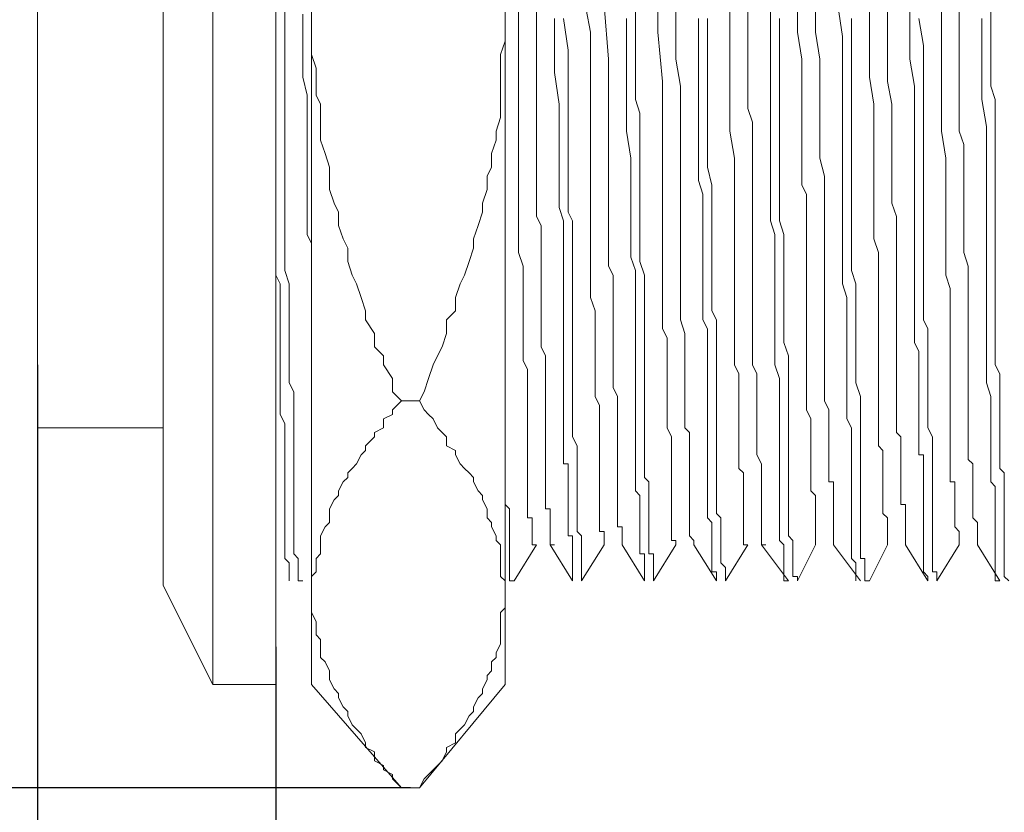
# Model space of a CAD drawing. Header units: millimetres. Extents: x 922 to 1233, y 914 to 974.
# Tile 3 of 10: x 937 to 955, y 930 to 945. Entities that reach past the tile are written whole.
import ezdxf

# ---------------------------------------------------------------- set-up
doc = ezdxf.new("R2010")
doc.units = ezdxf.units.MM
doc.header["$LTSCALE"] = 0.3
doc.styles.add('HC_GBDIM', font='romans', dxfattribs={"width": 0.667, "bigfont": 'gbcbig'})
doc.dimstyles.new('HC_GBDIM', dxfattribs={"dimtxt": 3.5, "dimasz": 2.5, "dimexe": 2, "dimexo": 0, "dimgap": 1.5, "dimtad": 1, "dimdec": 1, "dimzin": 0, "dimdsep": 46, "dimtxsty": 'HC_GBDIM', "dimcen": 2.5, "dimclrd": 130, "dimclre": 130, "dimclrt": 3, "dimadec": 0, "dimazin": 0, "dimtfac": 0.714286, "dimtdec": 1, "dimtmove": 0, "dimatfit": 3, "dimfxl": 1, "dimtzin": 0, "dimlwd": -1, "dimlwe": -1, "dimarcsym": 0})

# ---------------------------------------------------------------- blocks, each defined once
blk = doc.blocks.new('*D33')
at = {"color": 130}
for p, q in [((985.352, 944.859), (985.352, 921.325)), ((941.271, 933.059), (941.271, 921.325)), ((943.771, 923.325), (982.852, 923.325))]:
    blk.add_line(p, q, dxfattribs=at)
for points in [[(943.771, 923.741), (943.771, 922.908), (941.271, 923.325)], [(982.852, 922.908), (982.852, 923.741), (985.352, 923.325)]]:
    blk.add_solid(points, dxfattribs=at)
at = {"layer": 'Defpoints', "color": 0}
for p in [(985.352, 944.859), (941.271, 933.059), (985.352, 923.325)]:
    blk.add_point(p, dxfattribs=at)
at = {"color": 3, "insert": (963.312, 926.575), "char_height": 3.5, "attachment_point": 5, "style": 'HC_GBDIM'}
blk.add_mtext('34{}{{\\H0.7x;}{}}', dxfattribs=at)
blk = doc.blocks.new('*D32')
at = {"color": 130}
for p, q in [((936.896, 938.546), (936.896, 914.118)), ((941.271, 933.373), (941.271, 914.118)), ((934.396, 916.118), (931.896, 916.118)), ((936.896, 916.118), (941.271, 916.118)), ((943.771, 916.118), (954.273, 916.118))]:
    blk.add_line(p, q, dxfattribs=at)
for points in [[(934.396, 915.702), (934.396, 916.535), (936.896, 916.118)], [(943.771, 916.535), (943.771, 915.702), (941.271, 916.118)]]:
    blk.add_solid(points, dxfattribs=at)
at = {"layer": 'Defpoints', "color": 0}
for p in [(936.896, 938.546), (941.271, 933.373), (941.271, 916.118)]:
    blk.add_point(p, dxfattribs=at)
at = {"color": 3, "insert": (950.272, 919.368), "char_height": 3.5, "attachment_point": 5, "style": 'HC_GBDIM'}
blk.add_mtext('3.4{}{{\\H0.7x;}{}}', dxfattribs=at)
blk = doc.blocks.new('*D31')
at = {"color": 130}
for p, q in [((943.747, 959.017), (925.852, 959.017)), ((927.852, 956.517), (927.852, 933.284)), ((943.747, 930.784), (925.852, 930.784))]:
    blk.add_line(p, q, dxfattribs=at)
for points in [[(928.268, 956.517), (927.435, 956.517), (927.852, 959.017)], [(927.435, 933.284), (928.268, 933.284), (927.852, 930.784)]]:
    blk.add_solid(points, dxfattribs=at)
at = {"layer": 'Defpoints', "color": 0}
for p in [(943.747, 959.017), (927.852, 930.784), (943.747, 930.784)]:
    blk.add_point(p, dxfattribs=at)
at = {"color": 3, "insert": (924.602, 944.9), "char_height": 3.5, "attachment_point": 5, "rotation": 90, "style": 'HC_GBDIM'}
blk.add_mtext('21.6{}{{\\H0.7x;}{}}', dxfattribs=at)

msp = doc.modelspace()

# ---------------------------------------------------------------- linework, layer by layer
at = {"color": 0, "lineweight": 5}
for points in [[(940.115, 957.118), (940.115, 932.683)], [(941.271, 957.118), (941.271, 932.683)], [(941.931, 932.683), (941.931, 957.118)], [(945.481, 932.683), (945.481, 957.118)], [(939.207, 955.384), (939.207, 934.499)], [(939.207, 952.413), (936.896, 952.413), (936.896, 937.388)], [(946.059, 935.242), (945.976, 935.242), (945.976, 935.325), (945.976, 935.407), (945.976, 935.49), (945.976, 935.572), (945.976, 935.655), (945.976, 935.737), (945.894, 935.737), (945.894, 935.82), (945.894, 935.903), (945.894, 935.985), (945.894, 936.068), (945.894, 936.15), (945.894, 936.233), (945.894, 936.315), (945.894, 936.398), (945.894, 936.48), (945.894, 936.563), (945.894, 936.728), (945.894, 936.811), (945.894, 936.893), (945.894, 937.058), (945.894, 937.141), (945.894, 937.223), (945.894, 937.388), (945.894, 937.471), (945.894, 937.636), (945.894, 937.719), (945.894, 937.884), (945.894, 938.049), (945.894, 938.214), (945.894, 938.296), (945.894, 938.462), (945.811, 938.627), (945.811, 938.709), (945.811, 938.874), (945.811, 939.039), (945.811, 939.205), (945.811, 939.37), (945.811, 939.535), (945.811, 939.7), (945.811, 939.865), (945.811, 940.03), (945.811, 940.195), (945.811, 940.36), (945.728, 940.608), (945.728, 940.773), (945.728, 940.938), (945.728, 941.103), (945.728, 941.351), (945.728, 941.516), (945.728, 941.681), (945.728, 941.846), (945.728, 942.011), (945.728, 942.259), (945.728, 942.424), (945.728, 942.837), (945.728, 943.167), (945.728, 943.992), (945.728, 944.405), (945.728, 944.818), (945.728, 945.561)], [(948.618, 935.242), (948.618, 935.325), (948.535, 935.325), (948.535, 935.407), (948.535, 935.49), (948.535, 935.572), (948.535, 935.655), (948.535, 935.737), (948.535, 935.82), (948.535, 935.903), (948.535, 935.985), (948.535, 936.068), (948.535, 936.15), (948.535, 936.233), (948.535, 936.398), (948.535, 936.48), (948.535, 936.563), (948.535, 936.728), (948.535, 936.811), (948.535, 936.976), (948.535, 937.058), (948.535, 937.223), (948.453, 937.388), (948.453, 937.554), (948.453, 937.719), (948.453, 937.801), (948.453, 937.966), (948.453, 938.131), (948.453, 938.296), (948.453, 938.544), (948.453, 938.709), (948.453, 938.874), (948.453, 939.039), (948.37, 939.205), (948.37, 939.37), (948.37, 939.617), (948.37, 939.782), (948.37, 940.03), (948.37, 940.195), (948.37, 940.36), (948.37, 940.608), (948.37, 940.856), (948.37, 941.021), (948.37, 941.268), (948.37, 941.516), (948.37, 941.681), (948.37, 941.929), (948.37, 942.176), (948.37, 942.341), (948.37, 942.589), (948.37, 942.837), (948.37, 943.002), (948.37, 943.249), (948.37, 943.745), (948.287, 944.653), (948.287, 945.561)], [(941.766, 934.582), (941.683, 934.582), (941.683, 934.664), (941.683, 934.747), (941.683, 934.829), (941.683, 934.912), (941.683, 934.994), (941.601, 935.077), (941.601, 935.16), (941.601, 935.242), (941.601, 935.325), (941.601, 935.407), (941.601, 935.49), (941.601, 935.572), (941.601, 935.655), (941.601, 935.737), (941.601, 935.82), (941.601, 935.903), (941.601, 936.068), (941.601, 936.233), (941.601, 936.398), (941.601, 936.48), (941.601, 936.563), (941.601, 936.645), (941.601, 936.728), (941.601, 936.893), (941.601, 936.976), (941.601, 937.058), (941.601, 937.141), (941.601, 937.223), (941.601, 937.388), (941.601, 937.471), (941.601, 937.554), (941.601, 937.719), (941.601, 937.801), (941.601, 937.966), (941.601, 938.049), (941.518, 938.214), (941.518, 938.296), (941.518, 938.379), (941.518, 938.544), (941.518, 938.709), (941.518, 938.792), (941.518, 938.957), (941.518, 939.039), (941.518, 939.205), (941.518, 939.37), (941.518, 939.452), (941.518, 939.617), (941.518, 939.7), (941.518, 939.865), (941.518, 940.03), (941.436, 940.278), (941.436, 940.608), (941.436, 940.856), (941.436, 941.186), (941.436, 941.516), (941.436, 941.764), (941.436, 942.094), (941.436, 942.341), (941.436, 942.672), (941.436, 943.002), (941.436, 943.332), (941.436, 943.992), (941.436, 945.231)], [(946.059, 945.148), (946.059, 944.653), (946.059, 944.24), (946.059, 943.745), (946.059, 943.497), (946.059, 943.332), (946.059, 943.084), (946.059, 942.837), (946.059, 942.672), (946.059, 942.424), (946.059, 942.176), (946.059, 941.929), (946.059, 941.681), (946.059, 941.516), (946.059, 941.268), (946.141, 941.103), (946.141, 940.856), (946.141, 940.69), (946.141, 940.443), (946.141, 940.195), (946.141, 940.03), (946.141, 939.865), (946.141, 939.617), (946.141, 939.452), (946.141, 939.287), (946.141, 939.039), (946.141, 938.874), (946.224, 938.709), (946.224, 938.544), (946.224, 938.379), (946.224, 938.214), (946.224, 938.049), (946.224, 937.884), (946.224, 937.719), (946.224, 937.554), (946.224, 937.388), (946.224, 937.223), (946.224, 937.141), (946.224, 936.976), (946.224, 936.893), (946.224, 936.728), (946.224, 936.563), (946.224, 936.48), (946.224, 936.398), (946.224, 936.315), (946.224, 936.233), (946.224, 936.15), (946.224, 936.068), (946.224, 935.985), (946.224, 935.903), (946.306, 935.903), (946.306, 935.82), (946.306, 935.737), (946.306, 935.655), (946.306, 935.572), (946.306, 935.49), (946.306, 935.407), (946.306, 935.325), (946.306, 935.242), (946.389, 935.242)], [(947.297, 945.148), (947.379, 944.158), (947.379, 943.249), (947.379, 942.837), (947.379, 942.507), (947.379, 942.341), (947.379, 942.094), (947.379, 941.846), (947.379, 941.681), (947.379, 941.433), (947.379, 941.186), (947.379, 941.021), (947.379, 940.856), (947.379, 940.608), (947.379, 940.36), (947.462, 940.195), (947.462, 939.947), (947.462, 939.782), (947.462, 939.535), (947.462, 939.37), (947.462, 939.205), (947.462, 939.039), (947.462, 938.874), (947.462, 938.627), (947.462, 938.462), (947.462, 938.296), (947.462, 938.131), (947.545, 937.966), (947.545, 937.801), (947.545, 937.636), (947.545, 937.471), (947.545, 937.388), (947.545, 937.223), (947.545, 937.141), (947.545, 937.058), (947.545, 936.976), (947.545, 936.893), (947.545, 936.811), (947.545, 936.728), (947.545, 936.563), (947.545, 936.398), (947.545, 936.315), (947.545, 936.233), (947.545, 936.15), (947.545, 936.068), (947.545, 935.985), (947.545, 935.903), (947.545, 935.82), (947.545, 935.737), (947.545, 935.655), (947.545, 935.572), (947.627, 935.572), (947.627, 935.49), (947.627, 935.407), (947.627, 935.325), (947.627, 935.242)], [(948.205, 934.582), (948.205, 934.664), (948.205, 934.747), (948.205, 934.829), (948.205, 934.912), (948.205, 934.994), (948.205, 935.077), (948.122, 935.077), (948.122, 935.16), (948.122, 935.242), (948.122, 935.325), (948.122, 935.407), (948.122, 935.49), (948.122, 935.572), (948.122, 935.655), (948.122, 935.737), (948.122, 935.903), (948.122, 935.985), (948.122, 936.068), (948.122, 936.233), (948.122, 936.315), (948.122, 936.398), (948.04, 936.48), (948.04, 936.563), (948.04, 936.728), (948.04, 936.893), (948.04, 937.058), (948.04, 937.223), (948.04, 937.388), (948.04, 937.471), (948.04, 937.554), (948.04, 937.719), (948.04, 937.884), (948.04, 938.049), (948.04, 938.296), (948.04, 938.544), (948.04, 938.709), (948.04, 938.874), (948.04, 939.122), (948.04, 939.37), (948.04, 939.535), (948.04, 939.782), (948.04, 940.03), (948.04, 940.195), (947.957, 940.443), (947.957, 940.69), (947.957, 940.938), (947.957, 941.186), (947.957, 941.351), (947.957, 941.681), (947.957, 941.846), (947.957, 942.176), (947.957, 942.341), (947.957, 942.672), (947.957, 942.837), (947.957, 943.167), (947.875, 943.415), (947.875, 943.662), (947.875, 943.91), (947.875, 944.158), (947.875, 944.653), (947.875, 945.148)], [(949.938, 935.242), (949.856, 935.242), (949.856, 935.325), (949.856, 935.407), (949.856, 935.49), (949.856, 935.572), (949.856, 935.655), (949.856, 935.737), (949.856, 935.82), (949.856, 935.903), (949.856, 935.985), (949.856, 936.068), (949.856, 936.15), (949.856, 936.233), (949.856, 936.315), (949.856, 936.398), (949.856, 936.48), (949.856, 936.563), (949.773, 936.645), (949.773, 936.728), (949.773, 936.811), (949.773, 936.893), (949.773, 936.976), (949.773, 937.058), (949.773, 937.223), (949.773, 937.388), (949.773, 937.554), (949.773, 937.719), (949.773, 937.884), (949.773, 938.049), (949.773, 938.214), (949.773, 938.379), (949.691, 938.544), (949.691, 938.709), (949.691, 938.874), (949.691, 939.039), (949.691, 939.205), (949.691, 939.452), (949.691, 939.617), (949.691, 939.865), (949.691, 940.03), (949.691, 940.195), (949.691, 940.443), (949.691, 940.69), (949.691, 940.856), (949.691, 941.021), (949.691, 941.268), (949.691, 941.516), (949.691, 941.681), (949.691, 941.929), (949.691, 942.176), (949.691, 942.341), (949.608, 942.837), (949.608, 943.332), (949.608, 943.745), (949.608, 944.24), (949.608, 944.653), (949.608, 945.148)], [(949.938, 945.148), (949.938, 944.158), (949.938, 943.662), (949.938, 943.249), (950.021, 943.002), (950.021, 942.754), (950.021, 942.507), (950.021, 942.341), (950.021, 942.094), (950.021, 941.846), (950.021, 941.681), (950.021, 941.433), (950.021, 941.186), (950.021, 941.021), (950.021, 940.773), (950.021, 940.525), (950.021, 940.36), (950.021, 940.113), (950.021, 939.947), (950.021, 939.7), (950.021, 939.535), (950.021, 939.37), (950.021, 939.122), (950.021, 938.957), (950.021, 938.792), (950.021, 938.544), (950.104, 938.379), (950.104, 938.214), (950.104, 938.049), (950.104, 937.884), (950.104, 937.719), (950.104, 937.554), (950.104, 937.388), (950.104, 937.306), (950.104, 937.141), (950.104, 937.058), (950.104, 936.893), (950.186, 936.728), (950.186, 936.645), (950.186, 936.48), (950.186, 936.398), (950.186, 936.233), (950.186, 936.15), (950.186, 936.068), (950.186, 935.985), (950.186, 935.903), (950.186, 935.82), (950.186, 935.737), (950.186, 935.655), (950.186, 935.572), (950.186, 935.49), (950.186, 935.407), (950.186, 935.325), (950.186, 935.242), (950.269, 935.242)], [(950.351, 945.148), (950.351, 944.158), (950.351, 943.084), (950.351, 942.837), (950.351, 942.589), (950.351, 942.341), (950.351, 942.094), (950.351, 941.846), (950.351, 941.598), (950.351, 941.351), (950.351, 941.186), (950.434, 940.938), (950.434, 940.69), (950.434, 940.443), (950.434, 940.195), (950.434, 940.03), (950.434, 939.782), (950.434, 939.535), (950.434, 939.37), (950.434, 939.122), (950.434, 938.874), (950.434, 938.709), (950.434, 938.544), (950.516, 938.296), (950.516, 938.131), (950.516, 937.884), (950.516, 937.719), (950.516, 937.554), (950.516, 937.388), (950.516, 937.223), (950.516, 937.058), (950.516, 936.976), (950.516, 936.893), (950.516, 936.811), (950.516, 936.728), (950.516, 936.645), (950.516, 936.563), (950.516, 936.48), (950.516, 936.398), (950.516, 936.233), (950.516, 936.15), (950.516, 936.068), (950.516, 935.903), (950.516, 935.82), (950.516, 935.737), (950.516, 935.655), (950.516, 935.572), (950.516, 935.49), (950.516, 935.407), (950.516, 935.325), (950.599, 935.242), (950.599, 935.16), (950.599, 935.077), (950.599, 934.994), (950.599, 934.912), (950.599, 934.829), (950.599, 934.747), (950.599, 934.664), (950.599, 934.582), (950.681, 934.582)], [(951.177, 935.242), (951.177, 935.325), (951.177, 935.407), (951.177, 935.49), (951.177, 935.572), (951.177, 935.655), (951.177, 935.737), (951.177, 935.82), (951.177, 935.903), (951.177, 935.985), (951.177, 936.068), (951.177, 936.15), (951.094, 936.233), (951.094, 936.315), (951.094, 936.398), (951.094, 936.563), (951.094, 936.645), (951.094, 936.728), (951.094, 936.893), (951.094, 937.058), (951.094, 937.141), (951.094, 937.306), (951.094, 937.388), (951.094, 937.554), (951.012, 937.719), (951.012, 937.884), (951.012, 938.049), (951.012, 938.214), (951.012, 938.379), (951.012, 938.627), (951.012, 938.792), (951.012, 938.957), (951.012, 939.205), (951.012, 939.37), (951.012, 939.535), (951.012, 939.7), (951.012, 939.947), (951.012, 940.195), (951.012, 940.36), (951.012, 940.525), (951.012, 940.773), (951.012, 941.021), (951.012, 941.186), (951.012, 941.433), (951.012, 941.681), (950.929, 941.846), (950.929, 942.094), (950.929, 942.341), (950.929, 942.507), (950.929, 942.837), (950.929, 943.002), (950.929, 943.249), (950.929, 943.497), (950.929, 943.662), (950.929, 943.992), (950.929, 944.158), (950.847, 944.653), (950.847, 945.148)], [(951.177, 945.148), (951.177, 944.653), (951.259, 944.158), (951.259, 943.662), (951.259, 943.167), (951.259, 942.754), (951.259, 942.507), (951.259, 942.341), (951.342, 942.011), (951.342, 941.846), (951.342, 941.598), (951.342, 941.351), (951.342, 941.186), (951.342, 940.938), (951.342, 940.69), (951.342, 940.525), (951.342, 940.36), (951.342, 940.113), (951.342, 939.865), (951.342, 939.7), (951.342, 939.535), (951.342, 939.287), (951.342, 939.122), (951.342, 938.957), (951.342, 938.709), (951.342, 938.544), (951.342, 938.379), (951.342, 938.214), (951.342, 938.049), (951.342, 937.884), (951.424, 937.719), (951.424, 937.554), (951.424, 937.388), (951.424, 937.223), (951.424, 937.141), (951.424, 937.058), (951.424, 936.976), (951.424, 936.893), (951.424, 936.811), (951.424, 936.728), (951.424, 936.645), (951.424, 936.563), (951.424, 936.48), (951.424, 936.398), (951.507, 936.398), (951.507, 936.315), (951.507, 936.233), (951.507, 936.15), (951.507, 936.068), (951.507, 935.985), (951.507, 935.903), (951.507, 935.82), (951.507, 935.737), (951.507, 935.655), (951.507, 935.572), (951.507, 935.49), (951.507, 935.407), (951.507, 935.325), (951.507, 935.242)], [(951.589, 945.148), (951.672, 944.57), (951.672, 944.075), (951.672, 943.58), (951.672, 943.084), (951.672, 942.589), (951.672, 942.094), (951.672, 941.846), (951.672, 941.598), (951.672, 941.351), (951.672, 941.186), (951.672, 940.856), (951.672, 940.69), (951.672, 940.443), (951.672, 940.195), (951.672, 940.03), (951.755, 939.782), (951.755, 939.535), (951.755, 939.37), (951.755, 939.122), (951.755, 938.874), (951.755, 938.709), (951.755, 938.544), (951.755, 938.296), (951.755, 938.131), (951.755, 937.884), (951.755, 937.719), (951.755, 937.554), (951.837, 937.388), (951.837, 937.223), (951.837, 937.058), (951.837, 936.893), (951.837, 936.728), (951.837, 936.563), (951.837, 936.398), (951.837, 936.233), (951.837, 936.15), (951.837, 936.068), (951.837, 935.903), (951.837, 935.82), (951.837, 935.737), (951.837, 935.655), (951.837, 935.572), (951.837, 935.49), (951.837, 935.407), (951.837, 935.325), (951.837, 935.242), (951.837, 935.16), (951.837, 935.077), (951.837, 934.994), (951.92, 934.912), (951.92, 934.829), (951.92, 934.747), (951.92, 934.664), (951.92, 934.582)], [(952.498, 935.242), (952.498, 935.325), (952.498, 935.407), (952.498, 935.49), (952.498, 935.572), (952.498, 935.655), (952.498, 935.737), (952.415, 935.82), (952.415, 935.903), (952.415, 935.985), (952.415, 936.068), (952.415, 936.15), (952.415, 936.233), (952.415, 936.315), (952.415, 936.398), (952.415, 936.48), (952.415, 936.563), (952.415, 936.645), (952.415, 936.728), (952.415, 936.893), (952.415, 936.976), (952.332, 937.058), (952.332, 937.141), (952.332, 937.223), (952.332, 937.306), (952.332, 937.471), (952.332, 937.636), (952.332, 937.801), (952.332, 937.966), (952.332, 938.131), (952.332, 938.296), (952.332, 938.462), (952.332, 938.627), (952.332, 938.874), (952.332, 939.039), (952.332, 939.205), (952.332, 939.37), (952.332, 939.535), (952.332, 939.782), (952.332, 940.03), (952.332, 940.195), (952.332, 940.36), (952.332, 940.608), (952.25, 940.856), (952.25, 941.021), (952.25, 941.268), (952.25, 941.516), (952.25, 941.681), (952.25, 941.929), (952.25, 942.176), (952.25, 942.341), (952.25, 942.589), (952.25, 942.837), (952.25, 943.332), (952.167, 943.827), (952.167, 944.735), (952.167, 945.148)], [(952.498, 945.148), (952.498, 944.735), (952.498, 944.24), (952.498, 943.992), (952.498, 943.745), (952.58, 943.332), (952.58, 942.837), (952.58, 942.341), (952.58, 941.929), (952.58, 941.681), (952.58, 941.516), (952.663, 941.268), (952.663, 941.021), (952.663, 940.856), (952.663, 940.608), (952.663, 940.36), (952.663, 940.195), (952.663, 940.03), (952.663, 939.782), (952.663, 939.535), (952.663, 939.37), (952.663, 939.205), (952.663, 939.039), (952.663, 938.874), (952.663, 938.627), (952.663, 938.462), (952.663, 938.296), (952.663, 938.131), (952.663, 937.966), (952.663, 937.801), (952.663, 937.636), (952.663, 937.471), (952.663, 937.306), (952.745, 937.223), (952.745, 937.058), (952.745, 936.893), (952.745, 936.811), (952.745, 936.645), (952.745, 936.563), (952.745, 936.48), (952.745, 936.398), (952.745, 936.315), (952.745, 936.233), (952.745, 936.15), (952.745, 936.068), (952.745, 935.985), (952.828, 935.985), (952.828, 935.903), (952.828, 935.82), (952.828, 935.737), (952.828, 935.655), (952.828, 935.572), (952.828, 935.49), (952.828, 935.407), (952.828, 935.325), (952.828, 935.242)], [(952.91, 945.148), (952.91, 944.653), (952.91, 944.158), (952.993, 943.662), (952.993, 943.415), (952.993, 943.167), (952.993, 942.919), (952.993, 942.672), (952.993, 942.424), (952.993, 942.176), (952.993, 941.929), (952.993, 941.681), (952.993, 941.433), (952.993, 941.186), (952.993, 941.021), (952.993, 940.69), (952.993, 940.525), (952.993, 940.278), (952.993, 940.03), (952.993, 939.865), (952.993, 939.617), (952.993, 939.37), (952.993, 939.205), (952.993, 938.957), (953.075, 938.792), (953.075, 938.544), (953.075, 938.379), (953.075, 938.214), (953.075, 937.966), (953.075, 937.801), (953.075, 937.636), (953.075, 937.388), (953.075, 937.223), (953.075, 937.058), (953.075, 936.893), (953.158, 936.893), (953.158, 936.728), (953.158, 936.645), (953.158, 936.563), (953.158, 936.48), (953.158, 936.398), (953.158, 936.315), (953.158, 936.233), (953.158, 936.068), (953.158, 935.985), (953.158, 935.903), (953.158, 935.82), (953.158, 935.737), (953.158, 935.655), (953.158, 935.572), (953.158, 935.49), (953.158, 935.407), (953.158, 935.325), (953.158, 935.242), (953.158, 935.16), (953.158, 935.077), (953.158, 934.994), (953.158, 934.912), (953.158, 934.829), (953.158, 934.747), (953.24, 934.664), (953.24, 934.582)], [(953.818, 935.242), (953.818, 935.325), (953.818, 935.407), (953.818, 935.49), (953.736, 935.572), (953.736, 935.655), (953.736, 935.737), (953.736, 935.82), (953.736, 935.903), (953.736, 935.985), (953.736, 936.068), (953.736, 936.15), (953.736, 936.233), (953.736, 936.315), (953.736, 936.398), (953.653, 936.398), (953.653, 936.48), (953.653, 936.563), (953.653, 936.645), (953.653, 936.728), (953.653, 936.811), (953.653, 936.893), (953.653, 937.058), (953.653, 937.141), (953.653, 937.306), (953.653, 937.388), (953.653, 937.554), (953.653, 937.719), (953.653, 937.884), (953.653, 938.049), (953.653, 938.214), (953.653, 938.379), (953.653, 938.544), (953.653, 938.792), (953.653, 938.957), (953.653, 939.205), (953.653, 939.37), (953.653, 939.535), (953.653, 939.7), (953.653, 939.947), (953.571, 940.195), (953.571, 940.36), (953.571, 940.525), (953.571, 940.773), (953.571, 941.021), (953.571, 941.186), (953.571, 941.433), (953.571, 941.681), (953.571, 941.846), (953.571, 942.341), (953.488, 942.837), (953.488, 943.249), (953.488, 943.745), (953.488, 944.158), (953.488, 944.653), (953.488, 945.148)], [(953.818, 945.148), (953.818, 944.158), (953.818, 943.249), (953.818, 943.002), (953.818, 942.837), (953.901, 942.589), (953.901, 942.341), (953.901, 942.176), (953.901, 941.929), (953.901, 941.681), (953.901, 941.516), (953.901, 941.268), (953.901, 941.021), (953.901, 940.856), (953.901, 940.608), (953.983, 940.36), (953.983, 940.195), (953.983, 940.03), (953.983, 939.782), (953.983, 939.617), (953.983, 939.37), (953.983, 939.205), (953.983, 939.039), (953.983, 938.874), (953.983, 938.709), (953.983, 938.544), (953.983, 938.296), (953.983, 938.131), (953.983, 937.966), (953.983, 937.801), (953.983, 937.719), (953.983, 937.554), (953.983, 937.388), (953.983, 937.223), (953.983, 937.058), (953.983, 936.976), (953.983, 936.811), (954.066, 936.728), (954.066, 936.563), (954.066, 936.48), (954.066, 936.398), (954.066, 936.233), (954.066, 936.15), (954.066, 936.068), (954.066, 935.985), (954.066, 935.903), (954.066, 935.82), (954.066, 935.737), (954.149, 935.655), (954.149, 935.572), (954.149, 935.49), (954.149, 935.407), (954.149, 935.325), (954.149, 935.242)], [(954.726, 934.582), (954.644, 934.664), (954.644, 934.747), (954.644, 934.829), (954.644, 934.912), (954.644, 934.994), (954.644, 935.077), (954.644, 935.16), (954.644, 935.242), (954.644, 935.325), (954.644, 935.407), (954.644, 935.49), (954.644, 935.572), (954.644, 935.655), (954.644, 935.737), (954.644, 935.82), (954.644, 935.903), (954.644, 935.985), (954.644, 936.068), (954.644, 936.15), (954.644, 936.233), (954.644, 936.398), (954.644, 936.48), (954.644, 936.563), (954.561, 936.645), (954.561, 936.728), (954.561, 936.811), (954.561, 936.893), (954.561, 936.976), (954.561, 937.058), (954.561, 937.141), (954.561, 937.223), (954.561, 937.306), (954.561, 937.388), (954.561, 937.471), (954.561, 937.554), (954.561, 937.636), (954.561, 937.719), (954.561, 937.884), (954.561, 937.966), (954.561, 938.131), (954.561, 938.379), (954.479, 938.544), (954.479, 938.709), (954.479, 938.957), (954.479, 939.205), (954.479, 939.37), (954.479, 939.535), (954.479, 939.782), (954.479, 940.03), (954.479, 940.278), (954.479, 940.525), (954.479, 940.69), (954.479, 940.938), (954.479, 941.186), (954.479, 941.433), (954.479, 941.681), (954.479, 941.929), (954.479, 942.176), (954.479, 942.424), (954.479, 942.672), (954.479, 942.919), (954.479, 943.167), (954.479, 943.415), (954.396, 943.662), (954.396, 944.158), (954.396, 944.735), (954.396, 945.231)], [(941.931, 937.884), (941.931, 937.966), (941.931, 938.131), (941.931, 938.214), (941.931, 938.379), (941.931, 938.544), (941.931, 938.627), (941.931, 938.792), (941.931, 938.874), (941.931, 939.039), (941.931, 939.205), (941.931, 939.37), (941.931, 939.535), (941.931, 939.7), (941.931, 939.782), (941.931, 939.947), (941.931, 940.113), (941.931, 940.278), (941.931, 940.443), (941.931, 940.608), (941.931, 940.773), (941.849, 940.938), (941.849, 941.103), (941.849, 941.268), (941.849, 941.433), (941.849, 941.598), (941.849, 941.764), (941.849, 941.929), (941.849, 942.094), (941.849, 942.424), (941.849, 942.837), (941.849, 943.497), (941.766, 943.827), (941.766, 944.158), (941.766, 944.57), (941.766, 944.983)], [(947.297, 935.242), (947.297, 935.325), (947.297, 935.407), (947.297, 935.49), (947.214, 935.49), (947.214, 935.572), (947.214, 935.655), (947.214, 935.737), (947.214, 935.82), (947.214, 935.903), (947.214, 935.985), (947.214, 936.068), (947.214, 936.15), (947.214, 936.233), (947.214, 936.315), (947.214, 936.398), (947.214, 936.48), (947.214, 936.563), (947.214, 936.728), (947.214, 936.811), (947.214, 936.893), (947.214, 937.058), (947.214, 937.223), (947.214, 937.388), (947.214, 937.554), (947.214, 937.636), (947.214, 937.801), (947.132, 937.966), (947.132, 938.131), (947.132, 938.296), (947.132, 938.462), (947.132, 938.627), (947.132, 938.874), (947.132, 939.039), (947.132, 939.205), (947.132, 939.37), (947.132, 939.535), (947.049, 939.782), (947.049, 940.03), (947.049, 940.195), (947.049, 940.36), (947.049, 940.608), (947.049, 940.773), (947.049, 941.021), (947.049, 941.186), (947.049, 941.433), (947.049, 941.846), (947.049, 942.341), (947.049, 942.754), (947.049, 943.249), (947.049, 943.662), (947.049, 944.158), (947.049, 944.653), (946.967, 945.066)], [(948.618, 945.066), (948.618, 944.57), (948.618, 944.158), (948.7, 943.662), (948.7, 943.167), (948.7, 942.672), (948.7, 942.259), (948.7, 941.846), (948.7, 941.598), (948.7, 941.351), (948.7, 941.186), (948.7, 940.938), (948.7, 940.69), (948.7, 940.525), (948.7, 940.36), (948.7, 940.113), (948.7, 939.865), (948.7, 939.7), (948.7, 939.535), (948.7, 939.37), (948.783, 939.122), (948.783, 938.957), (948.783, 938.709), (948.783, 938.544), (948.783, 938.379), (948.783, 938.214), (948.783, 938.049), (948.783, 937.884), (948.783, 937.719), (948.783, 937.554), (948.783, 937.388), (948.865, 937.306), (948.865, 937.141), (948.865, 937.058), (948.865, 936.893), (948.865, 936.728), (948.865, 936.645), (948.865, 936.563), (948.865, 936.48), (948.865, 936.398), (948.865, 936.315), (948.865, 936.233), (948.865, 936.15), (948.865, 936.068), (948.865, 935.985), (948.865, 935.903), (948.865, 935.82), (948.865, 935.737), (948.865, 935.655), (948.865, 935.572), (948.865, 935.49), (948.865, 935.407), (948.948, 935.325), (948.948, 935.242)], [(943.582, 937.884), (943.417, 938.049), (943.417, 938.296), (943.252, 938.544), (943.252, 938.709), (943.087, 938.874), (943.087, 939.122), (942.922, 939.37), (942.922, 939.535), (942.839, 939.782), (942.757, 940.03), (942.674, 940.195), (942.592, 940.443), (942.592, 940.69), (942.509, 940.856), (942.426, 941.103), (942.426, 941.351), (942.344, 941.516), (942.261, 941.764), (942.261, 942.011), (942.261, 942.176), (942.179, 942.424), (942.096, 942.672), (942.096, 942.837), (942.096, 943.084), (942.096, 943.332), (942.014, 943.497), (942.014, 943.745), (942.014, 943.992), (941.931, 944.24), (941.931, 944.488), (941.931, 944.653), (941.931, 944.9)], [(943.912, 937.884), (943.995, 938.049), (944.077, 938.296), (944.16, 938.544), (944.243, 938.709), (944.325, 938.874), (944.408, 939.122), (944.408, 939.37), (944.573, 939.535), (944.573, 939.782), (944.655, 940.03), (944.738, 940.195), (944.82, 940.443), (944.903, 940.69), (944.903, 940.856), (944.985, 941.103), (945.068, 941.351), (945.068, 941.516), (945.151, 941.764), (945.151, 942.011), (945.233, 942.176), (945.233, 942.424), (945.316, 942.672), (945.316, 942.837), (945.398, 943.084), (945.398, 943.332), (945.398, 943.497), (945.398, 943.745), (945.398, 943.992), (945.398, 944.24), (945.481, 944.488), (945.481, 944.653), (945.481, 944.9)], [(946.389, 944.9), (946.389, 943.91), (946.471, 943.332), (946.471, 943.167), (946.471, 942.837), (946.471, 942.672), (946.471, 942.341), (946.471, 942.176), (946.471, 941.846), (946.471, 941.681), (946.471, 941.433), (946.554, 941.186), (946.554, 940.938), (946.554, 940.69), (946.554, 940.525), (946.554, 940.278), (946.554, 940.03), (946.554, 939.782), (946.554, 939.535), (946.554, 939.37), (946.554, 939.205), (946.554, 938.957), (946.554, 938.709), (946.554, 938.544), (946.554, 938.379), (946.554, 938.131), (946.554, 937.966), (946.554, 937.801), (946.554, 937.554), (946.554, 937.388), (946.554, 937.223), (946.554, 937.141), (946.554, 937.058), (946.554, 936.976), (946.554, 936.893), (946.554, 936.811), (946.554, 936.728), (946.636, 936.728), (946.636, 936.563), (946.636, 936.398), (946.636, 936.315), (946.636, 936.233), (946.636, 936.15), (946.636, 936.068), (946.636, 935.985), (946.636, 935.903), (946.636, 935.737), (946.636, 935.655), (946.636, 935.572), (946.636, 935.49), (946.636, 935.407), (946.719, 935.407), (946.719, 935.325), (946.719, 935.242), (946.719, 935.16), (946.719, 935.077), (946.719, 934.994), (946.719, 934.912), (946.719, 934.829), (946.719, 934.747), (946.719, 934.664), (946.719, 934.582)], [(946.884, 934.582), (946.884, 934.664), (946.884, 934.747), (946.884, 934.829), (946.884, 934.912), (946.884, 934.994), (946.884, 935.077), (946.884, 935.16), (946.884, 935.242), (946.884, 935.325), (946.884, 935.407), (946.802, 935.49), (946.802, 935.572), (946.802, 935.655), (946.802, 935.737), (946.802, 935.82), (946.802, 935.903), (946.802, 935.985), (946.802, 936.068), (946.802, 936.15), (946.802, 936.233), (946.802, 936.315), (946.802, 936.398), (946.802, 936.563), (946.802, 936.728), (946.802, 936.893), (946.802, 937.058), (946.719, 937.223), (946.719, 937.388), (946.719, 937.554), (946.719, 937.719), (946.719, 937.966), (946.719, 938.131), (946.719, 938.379), (946.719, 938.544), (946.719, 938.709), (946.719, 938.957), (946.719, 939.122), (946.719, 939.37), (946.719, 939.535), (946.719, 939.782), (946.719, 940.03), (946.719, 940.195), (946.719, 940.443), (946.719, 940.69), (946.719, 940.938), (946.719, 941.186), (946.636, 941.351), (946.636, 941.681), (946.636, 941.846), (946.636, 942.341), (946.636, 942.837), (946.636, 943.332), (946.636, 943.827), (946.636, 944.323), (946.554, 944.9)], [(947.71, 944.9), (947.71, 944.405), (947.71, 943.91), (947.71, 943.332), (947.71, 942.837), (947.792, 942.341), (947.792, 942.176), (947.792, 941.846), (947.792, 941.681), (947.792, 941.433), (947.792, 941.186), (947.792, 940.938), (947.792, 940.69), (947.792, 940.525), (947.875, 940.278), (947.875, 940.03), (947.875, 939.782), (947.875, 939.535), (947.875, 939.37), (947.875, 939.205), (947.875, 938.957), (947.875, 938.709), (947.875, 938.544), (947.875, 938.379), (947.875, 938.131), (947.875, 937.966), (947.875, 937.719), (947.875, 937.554), (947.875, 937.388), (947.875, 937.223), (947.875, 937.058), (947.875, 936.893), (947.875, 936.728), (947.875, 936.563), (947.875, 936.398), (947.875, 936.315), (947.875, 936.233), (947.957, 936.15), (947.957, 936.068), (947.957, 935.985), (947.957, 935.903), (947.957, 935.82), (947.957, 935.737), (947.957, 935.655), (947.957, 935.572), (947.957, 935.49), (947.957, 935.407), (947.957, 935.325), (947.957, 935.242), (947.957, 935.16), (947.957, 935.077), (948.04, 935.077), (948.04, 934.994), (948.04, 934.912), (948.04, 934.829), (948.04, 934.747), (948.04, 934.664), (948.04, 934.582)], [(949.03, 944.9), (949.03, 943.91), (949.03, 943.662), (949.03, 943.332), (949.03, 943.167), (949.03, 942.837), (949.03, 942.672), (949.03, 942.341), (949.03, 942.176), (949.03, 941.929), (949.113, 941.681), (949.113, 941.433), (949.113, 941.186), (949.113, 940.938), (949.113, 940.69), (949.113, 940.525), (949.113, 940.278), (949.113, 940.03), (949.113, 939.782), (949.113, 939.617), (949.113, 939.37), (949.196, 939.205), (949.196, 938.957), (949.196, 938.709), (949.196, 938.544), (949.196, 938.379), (949.196, 938.131), (949.196, 937.966), (949.196, 937.801), (949.196, 937.719), (949.196, 937.554), (949.196, 937.388), (949.196, 937.306), (949.196, 937.223), (949.196, 937.141), (949.196, 937.058), (949.196, 936.976), (949.196, 936.893), (949.196, 936.811), (949.196, 936.728), (949.196, 936.563), (949.196, 936.48), (949.196, 936.315), (949.196, 936.15), (949.196, 936.068), (949.196, 935.985), (949.196, 935.903), (949.196, 935.737), (949.278, 935.655), (949.278, 935.572), (949.278, 935.49), (949.278, 935.407), (949.278, 935.325), (949.278, 935.242), (949.278, 935.16), (949.278, 935.077), (949.278, 934.994), (949.278, 934.912), (949.278, 934.829), (949.278, 934.747), (949.361, 934.747), (949.361, 934.664), (949.361, 934.582)], [(949.526, 934.582), (949.526, 934.664), (949.526, 934.747), (949.526, 934.829), (949.443, 934.912), (949.443, 934.994), (949.443, 935.077), (949.443, 935.16), (949.443, 935.242), (949.443, 935.325), (949.443, 935.407), (949.443, 935.49), (949.443, 935.572), (949.443, 935.655), (949.443, 935.737), (949.361, 935.82), (949.361, 935.903), (949.361, 935.985), (949.361, 936.068), (949.361, 936.15), (949.361, 936.233), (949.361, 936.315), (949.361, 936.398), (949.361, 936.563), (949.361, 936.645), (949.361, 936.728), (949.361, 936.811), (949.361, 936.893), (949.361, 937.058), (949.361, 937.223), (949.361, 937.388), (949.361, 937.554), (949.361, 937.719), (949.361, 937.966), (949.361, 938.131), (949.361, 938.379), (949.361, 938.544), (949.361, 938.709), (949.361, 938.957), (949.361, 939.122), (949.361, 939.37), (949.278, 939.535), (949.278, 939.782), (949.278, 940.03), (949.278, 940.195), (949.278, 940.525), (949.278, 940.69), (949.278, 940.938), (949.278, 941.186), (949.278, 941.351), (949.278, 941.681), (949.278, 941.846), (949.196, 942.176), (949.196, 942.341), (949.196, 942.672), (949.196, 942.837), (949.196, 943.827), (949.196, 944.9)], [(950.847, 934.582), (950.847, 934.664), (950.764, 934.664), (950.764, 934.747), (950.764, 934.829), (950.764, 934.912), (950.764, 934.994), (950.764, 935.077), (950.764, 935.16), (950.764, 935.242), (950.764, 935.325), (950.681, 935.407), (950.681, 935.49), (950.681, 935.572), (950.681, 935.655), (950.681, 935.737), (950.681, 935.82), (950.681, 935.903), (950.681, 935.985), (950.681, 936.068), (950.681, 936.15), (950.681, 936.233), (950.681, 936.315), (950.681, 936.398), (950.681, 936.563), (950.681, 936.728), (950.681, 936.893), (950.681, 937.058), (950.681, 937.223), (950.681, 937.388), (950.681, 937.554), (950.681, 937.719), (950.681, 937.966), (950.681, 938.131), (950.681, 938.379), (950.681, 938.544), (950.681, 938.709), (950.599, 938.957), (950.599, 939.205), (950.599, 939.37), (950.599, 939.535), (950.599, 939.782), (950.599, 940.03), (950.599, 940.195), (950.599, 940.525), (950.599, 940.69), (950.599, 940.938), (950.516, 941.186), (950.516, 941.433), (950.516, 941.681), (950.516, 941.846), (950.516, 942.341), (950.516, 942.837), (950.516, 943.332), (950.516, 943.827), (950.516, 944.405), (950.516, 944.9)], [(952.167, 934.582), (952.085, 934.582), (952.085, 934.664), (952.085, 934.747), (952.085, 934.829), (952.085, 934.912), (952.085, 934.994), (952.002, 934.994), (952.002, 935.077), (952.002, 935.16), (952.002, 935.242), (952.002, 935.325), (952.002, 935.407), (952.002, 935.49), (952.002, 935.572), (952.002, 935.655), (952.002, 935.737), (952.002, 935.82), (952.002, 935.903), (952.002, 935.985), (952.002, 936.068), (952.002, 936.233), (952.002, 936.315), (952.002, 936.398), (952.002, 936.48), (952.002, 936.563), (952.002, 936.728), (952.002, 936.893), (952.002, 936.976), (952.002, 937.058), (952.002, 937.141), (952.002, 937.223), (952.002, 937.388), (952.002, 937.554), (952.002, 937.801), (952.002, 937.966), (951.92, 938.214), (951.92, 938.379), (951.92, 938.544), (951.92, 938.709), (951.92, 938.957), (951.92, 939.205), (951.92, 939.37), (951.92, 939.617), (951.92, 939.865), (951.92, 940.03), (951.837, 940.278), (951.837, 940.525), (951.837, 940.69), (951.837, 940.938), (951.837, 941.186), (951.837, 941.433), (951.837, 941.681), (951.837, 941.929), (951.837, 942.176), (951.837, 942.341), (951.837, 942.672), (951.837, 942.837), (951.837, 943.167), (951.837, 943.415), (951.837, 943.91), (951.837, 944.405), (951.837, 944.9)], [(953.406, 934.582), (953.406, 934.664), (953.406, 934.747), (953.323, 934.747), (953.323, 934.829), (953.323, 934.912), (953.323, 934.994), (953.323, 935.077), (953.323, 935.16), (953.323, 935.242), (953.323, 935.325), (953.323, 935.407), (953.323, 935.49), (953.323, 935.572), (953.323, 935.655), (953.323, 935.737), (953.323, 935.82), (953.323, 935.903), (953.323, 935.985), (953.323, 936.068), (953.323, 936.233), (953.323, 936.315), (953.323, 936.398), (953.323, 936.48), (953.323, 936.563), (953.323, 936.728), (953.323, 936.893), (953.323, 937.058), (953.323, 937.223), (953.24, 937.388), (953.24, 937.554), (953.24, 937.801), (953.24, 937.966), (953.24, 938.214), (953.24, 938.379), (953.24, 938.544), (953.24, 938.709), (953.24, 938.957), (953.24, 939.205), (953.158, 939.37), (953.158, 939.617), (953.158, 939.865), (953.158, 940.03), (953.158, 940.278), (953.158, 940.525), (953.158, 940.69), (953.158, 940.938), (953.158, 941.186), (953.158, 941.433), (953.158, 941.681), (953.158, 941.929), (953.158, 942.176), (953.158, 942.424), (953.158, 942.919), (953.158, 943.415), (953.158, 943.91), (953.158, 944.405), (953.075, 944.9)], [(954.231, 944.9), (954.231, 944.405), (954.231, 943.91), (954.231, 943.415), (954.314, 942.919), (954.314, 942.424), (954.314, 942.176), (954.314, 941.929), (954.314, 941.681), (954.314, 941.433), (954.314, 941.186), (954.314, 941.021), (954.314, 940.69), (954.314, 940.525), (954.314, 940.278), (954.314, 940.03), (954.314, 939.865), (954.314, 939.617), (954.314, 939.37), (954.314, 939.205), (954.314, 938.957), (954.314, 938.792), (954.314, 938.544), (954.314, 938.379), (954.314, 938.214), (954.396, 937.966), (954.396, 937.801), (954.396, 937.636), (954.396, 937.388), (954.396, 937.223), (954.396, 937.058), (954.396, 936.893), (954.396, 936.728), (954.396, 936.645), (954.396, 936.563), (954.396, 936.48), (954.396, 936.398), (954.479, 936.315), (954.479, 936.233), (954.479, 936.068), (954.479, 935.985), (954.479, 935.903), (954.479, 935.82), (954.479, 935.737), (954.479, 935.655), (954.479, 935.572), (954.479, 935.49), (954.479, 935.407), (954.479, 935.325), (954.479, 935.242), (954.479, 935.16), (954.479, 935.077), (954.479, 934.994), (954.479, 934.912), (954.479, 934.829), (954.479, 934.747), (954.479, 934.664), (954.479, 934.582), (954.561, 934.582)], [(941.271, 940.856), (941.271, 940.69), (941.271, 940.525), (941.271, 940.36), (941.271, 940.195), (941.353, 940.03), (941.353, 939.865), (941.353, 939.7), (941.353, 939.535), (941.353, 939.37), (941.353, 939.205), (941.353, 939.039), (941.353, 938.874), (941.353, 938.709), (941.353, 938.627), (941.353, 938.462), (941.353, 938.296), (941.353, 938.214), (941.353, 938.049), (941.353, 937.884), (941.353, 937.719), (941.353, 937.636), (941.436, 937.471), (941.436, 937.388), (941.436, 937.223), (941.436, 937.141), (941.436, 936.976), (941.436, 936.893), (941.436, 936.728), (941.436, 936.645), (941.436, 936.563), (941.436, 936.398), (941.436, 936.315), (941.436, 936.233), (941.436, 936.15), (941.436, 936.068), (941.436, 935.903), (941.436, 935.82), (941.436, 935.737), (941.436, 935.655), (941.436, 935.572), (941.436, 935.49), (941.436, 935.407), (941.436, 935.242), (941.436, 935.16), (941.436, 935.077), (941.436, 934.994), (941.518, 934.912), (941.518, 934.829), (941.518, 934.747), (941.518, 934.664), (941.518, 934.582)], [(941.931, 934.334), (941.931, 934.417), (941.931, 934.582), (941.931, 934.664), (942.014, 934.747), (942.014, 934.912), (942.014, 934.994), (942.096, 935.077), (942.096, 935.242), (942.096, 935.325), (942.096, 935.407), (942.179, 935.572), (942.261, 935.655), (942.261, 935.737), (942.261, 935.903), (942.344, 936.068), (942.426, 936.15), (942.426, 936.233), (942.509, 936.398), (942.592, 936.48), (942.592, 936.563), (942.674, 936.645), (942.757, 936.728), (942.839, 936.893), (942.922, 936.976), (942.922, 937.058), (943.087, 937.223), (943.087, 937.306), (943.252, 937.388), (943.252, 937.554), (943.417, 937.636), (943.417, 937.719), (943.582, 937.884)], [(943.582, 937.884), (943.912, 937.884)], [(945.481, 934.334), (945.481, 934.417), (945.481, 934.582), (945.398, 934.664), (945.398, 934.747), (945.398, 934.912), (945.398, 934.994), (945.398, 935.077), (945.398, 935.242), (945.316, 935.325), (945.316, 935.407), (945.233, 935.572), (945.233, 935.655), (945.151, 935.737), (945.151, 935.903), (945.068, 936.068), (945.068, 936.15), (944.985, 936.233), (944.903, 936.398), (944.903, 936.48), (944.82, 936.563), (944.738, 936.645), (944.655, 936.728), (944.573, 936.893), (944.573, 936.976), (944.408, 937.058), (944.408, 937.223), (944.325, 937.306), (944.243, 937.388), (944.16, 937.554), (944.077, 937.636), (943.995, 937.719), (943.912, 937.884)], [(936.896, 937.388), (939.207, 937.388)], [(945.646, 934.582), (945.563, 934.582), (945.563, 934.664), (945.563, 934.747), (945.563, 934.829), (945.563, 934.912), (945.563, 934.994), (945.563, 935.077), (945.563, 935.16), (945.563, 935.242), (945.563, 935.325), (945.563, 935.407), (945.563, 935.49), (945.563, 935.572), (945.563, 935.655), (945.563, 935.737), (945.563, 935.82), (945.563, 935.903), (945.481, 935.985), (945.481, 936.068), (945.481, 936.15), (945.481, 936.233), (945.481, 936.315), (945.481, 936.398), (945.481, 936.48), (945.481, 936.563), (945.481, 936.645), (945.481, 936.728), (945.481, 936.811), (945.481, 936.893), (945.481, 936.976), (945.481, 937.058), (945.481, 937.141), (945.481, 937.306)], [(945.646, 934.582), (946.059, 935.242)], [(946.306, 935.242), (946.719, 934.582)], [(946.884, 934.582), (947.297, 935.242)], [(947.627, 935.242), (948.04, 934.582)], [(948.205, 934.582), (948.618, 935.242)], [(948.948, 935.242), (949.361, 934.582)], [(949.526, 934.582), (949.938, 935.242)], [(950.186, 935.242), (950.681, 934.582)], [(950.847, 934.582), (951.177, 935.242)], [(951.507, 935.242), (952.002, 934.582)], [(952.167, 934.582), (952.498, 935.242)], [(952.828, 935.242), (953.24, 934.582)], [(953.406, 934.582), (953.818, 935.242)], [(954.149, 935.242), (954.561, 934.582)], [(939.207, 934.499), (940.115, 932.683), (941.271, 932.683)], [(943.582, 930.784), (943.417, 930.95), (943.417, 931.032), (943.252, 931.115), (943.252, 931.197), (943.087, 931.28), (943.087, 931.445), (942.922, 931.527), (942.922, 931.61), (942.839, 931.775), (942.757, 931.858), (942.674, 931.94), (942.592, 932.105), (942.592, 932.188), (942.509, 932.27), (942.426, 932.435), (942.426, 932.518), (942.344, 932.601), (942.261, 932.766), (942.261, 932.848), (942.261, 932.931), (942.179, 933.096), (942.096, 933.178), (942.096, 933.261), (942.096, 933.426), (942.096, 933.509), (942.014, 933.591), (942.014, 933.756), (942.014, 933.839), (941.931, 934.004), (941.931, 934.086), (941.931, 934.252), (941.931, 934.334)], [(943.912, 930.784), (943.995, 930.95), (944.077, 931.032), (944.16, 931.115), (944.243, 931.197), (944.325, 931.28), (944.408, 931.445), (944.408, 931.527), (944.573, 931.61), (944.573, 931.775), (944.655, 931.858), (944.738, 931.94), (944.82, 932.105), (944.903, 932.188), (944.903, 932.27), (944.985, 932.435), (945.068, 932.518), (945.068, 932.601), (945.151, 932.766), (945.151, 932.848), (945.233, 932.931), (945.233, 933.096), (945.316, 933.178), (945.316, 933.261), (945.398, 933.426), (945.398, 933.509), (945.398, 933.591), (945.398, 933.756), (945.398, 933.839), (945.398, 934.004), (945.481, 934.086), (945.481, 934.252), (945.481, 934.334)], [(941.931, 932.683), (943.582, 930.784)], [(943.912, 930.784), (945.481, 932.683)], [(943.582, 930.784), (943.912, 930.784)]]:
    msp.add_lwpolyline(points, dxfattribs=at)

# ---------------------------------------------------------------- dimensions: what is measured, and where the dimension line sits
dim = msp.add_linear_dim(base=(927.852, 930.784), p1=(943.747, 959.017), p2=(943.747, 930.784), angle=90, text='21.6{}{{\\H0.7x;}{}}', dimstyle='HC_GBDIM')
dim.commit()
dim.dimension.update_dxf_attribs({"geometry": '*D31', "text_midpoint": (924.602, 944.9)})
for base, p1, p2, text, picture, middle in [((985.352, 923.325), (941.271, 933.059), (985.352, 944.859), '34{}{{\\H0.7x;}{}}', '*D33', (963.312, 926.575)), ((941.271, 916.118), (936.896, 938.546), (941.271, 933.373), '3.4{}{{\\H0.7x;}{}}', '*D32', (950.272, 919.368))]:
    dim = msp.add_linear_dim(base=base, p1=p1, p2=p2, text=text, dimstyle='HC_GBDIM')
    dim.commit()
    dim.dimension.update_dxf_attribs({"geometry": picture, "text_midpoint": middle})

doc.saveas('drawing.dxf')
